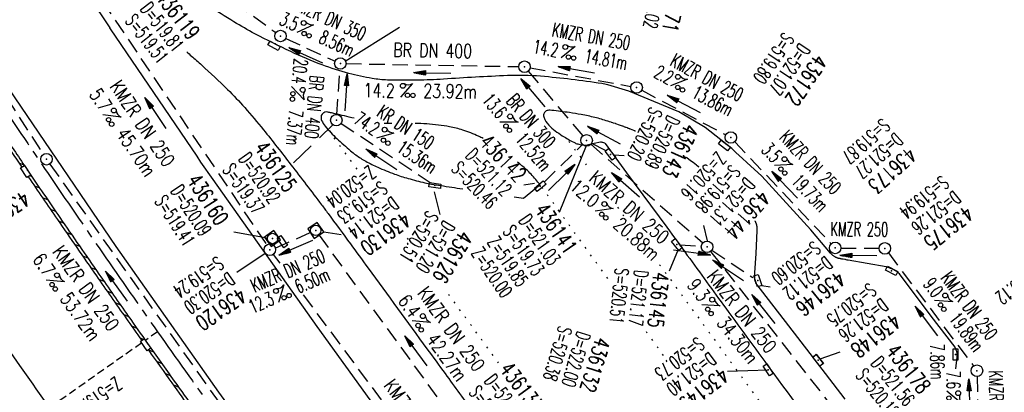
# Model space of a CAD drawing. Extents: x 454519 to 459636, y 422856 to 428936.
# Tile 16 of 82: x 458339 to 458467, y 424049 to 424097. Entities that reach past the tile are written whole.
import ezdxf
from ezdxf.enums import TextEntityAlignment as Align

# ---------------------------------------------------------------- set-up
doc = ezdxf.new("R2010")
doc.units = 0
doc.header["$LTSCALE"] = 2
doc.header["$MEASUREMENT"] = 0
for name, pattern in [('ACHSE', [5.5, 4, -0.5, 0.5, -0.5]), ('AUSGEZOGEN', [0]), ('GESTRICH-X2', [1.5, 1, -0.5]), ('GESTRICHELT', [0.75, 0.5, -0.25]), ('PUNKTX2_STR', [0.6, 0.1, -0.5])]:
    doc.linetypes.add(name, pattern=pattern)
doc.layers.get('0').update_dxf_attribs({"linetype": 'CONTINUOUS'})
for name, color, linetype in [('ACHSETOP', 1, 'ACHSE'), ('FBR', 8, 'CONTINUOUS'), ('FBR_neu', 1, 'AUSGEZOGEN'), ('HEKTOM', 1, 'GESTRICHELT'), ('KANAL', 7, 'GESTRICH-X2'), ('NUTZUNG', 8, 'PUNKTX2_STR'), ('PFEIL', 7, 'CONTINUOUS'), ('RINNE', 8, 'CONTINUOUS'), ('SCHACHTNR', 6, 'CONTINUOUS'), ('SCHSYMBOL', 7, 'CONTINUOUS'), ('TEXTO', 4, 'CONTINUOUS'), ('TEXTU', 4, 'CONTINUOUS')]:
    doc.layers.add(name, color=color, linetype=linetype)
doc.styles.add('ROMANS', font='romans.shx', dxfattribs={"width": 0.8})

# ---------------------------------------------------------------- blocks, each defined once
blk = doc.blocks.new('30S')
at = {"color": 0}
for p, q in [((-0.75, -0.58), (-0.75, 0)), ((-0.75, 0), (0.75, 0)), ((0.75, 0), (0.75, -0.58)), ((0.75, -0.58), (-0.75, -0.58))]:
    blk.add_line(p, q, dxfattribs=at)
blk.add_point((0, 0), dxfattribs=at)
blk = doc.blocks.new('PROM')
blk.add_line((1.57, 1.82), (0.02, 0.02))
for centre, radius in [((0.32, 1.51), 0.317), ((0.94, 0.29), 0.283), ((1.64, 0.29), 0.283)]:
    blk.add_circle(centre, radius)
blk.add_arc((0.99, 2.68), 1.03, 239.1414, 303.3549)
blk = doc.blocks.new('PFEIL2')
at = {"color": 0}
for p, q in [((0.88, 0), (-2.4, -0.01)), ((0.88, -0.27), (0.88, 0.28)), ((0.88, 0.28), (2.43, 0.01)), ((0.91, 0.27), (0.88, 0.26)), ((0.97, 0.26), (0.88, 0.25)), ((1.02, 0.25), (0.88, 0.23)), ((1.07, 0.24), (0.88, 0.21)), ((1.13, 0.23), (0.88, 0.19)), ((1.18, 0.22), (0.88, 0.17)), ((1.24, 0.21), (0.88, 0.15)), ((1.29, 0.21), (0.88, 0.14)), ((1.34, 0.2), (0.88, 0.12)), ((1.4, 0.19), (0.88, 0.1)), ((1.45, 0.18), (0.88, 0.08)), ((1.51, 0.17), (0.88, 0.06)), ((1.56, 0.16), (0.88, 0.04)), ((1.61, 0.15), (0.88, 0.02)), ((1.67, 0.14), (0.88, 0.01)), ((1.72, 0.13), (0.88, -0.01)), ((1.78, 0.12), (0.88, -0.03)), ((1.83, 0.11), (0.88, -0.05)), ((1.88, 0.1), (0.88, -0.07)), ((1.94, 0.09), (0.88, -0.09)), ((2.05, 0.08), (0.88, -0.12)), ((1.99, 0.08), (0.88, -0.11)), ((2.1, 0.07), (0.88, -0.14)), ((2.15, 0.06), (0.88, -0.16)), ((2.21, 0.05), (0.88, -0.18)), ((2.26, 0.04), (0.88, -0.2)), ((2.32, 0.03), (0.88, -0.22)), ((2.37, 0.02), (0.88, -0.23)), ((2.42, 0.01), (0.88, -0.25)), ((2.43, 0.01), (0.88, -0.27))]:
    blk.add_line(p, q, dxfattribs=at)
blk = doc.blocks.new('GST')
at = {"color": 0}
blk.add_circle((0, 0), 0.75, dxfattribs=at)
blk.add_point((0, 0), dxfattribs=at)
blk = doc.blocks.new('10')
blk.add_blockref('GST', (0, 0))
blk = doc.blocks.new('30')
at = {"color": 0}
for p, q in [((-0.75, -0.29), (-0.75, 0.29)), ((-0.75, 0.29), (0.75, 0.29)), ((0.75, 0.29), (0.75, -0.29)), ((0.75, -0.29), (-0.75, -0.29))]:
    blk.add_line(p, q, dxfattribs=at)
blk.add_point((0, 0), dxfattribs=at)
blk = doc.blocks.new('20')
blk.add_lwpolyline([(-0.75, -0.75), (0.75, -0.75), (0.75, 0.75), (-0.75, 0.75)], close=True)
blk.add_circle((0, 0), 0.676)
blk.add_point((0, 0))

msp = doc.modelspace()

# ---------------------------------------------------------------- linework, layer by layer
at = {"layer": 'ACHSETOP'}
for points in [[(458142.07, 424478.93, -0.000001), (458146.87, 424467.39, 0.000017)], [(458190.07, 424363.51, 0.000003), (458193.38, 424355.55, 0.000002), (458197.9, 424344.68, 0.000394)], [(458529.04, 423842.41, 0.000015), (458537.05, 423832.81, -0.000008), (458545.06, 423823.21, -0.000003), (458553.06, 423813.61, -0.000003), (458561.07, 423804.01, -0.000006), (458569.08, 423794.41, 0.000006), (458577.08, 423784.81, 0.000004), (458581.72, 423779.26, 0.000001), (458590.82, 423768.34)], [(458328.66, 424098, 0.00209), (458335.55, 424087.59, 0.002084), (458342.55, 424077.21, 0.002076), (458349.63, 424066.9, 0.002079), (458356.78, 424056.66, 0.002089), (458364.03, 424046.46, 0.002092), (458371.35, 424036.34, 0.002089), (458378.76, 424026.29, 0.002086), (458386.27, 424016.28, 0.002076), (458393.97, 424006.17, 0.002148), (458401.51, 423996.46, 0.002013), (458410.57, 423984.98, 0.00284), (458417.08, 423976.9, 0.00106), (458425.68, 423966.39, 0.001798), (458430.79, 423960.23), (458431.88, 423958.92, -0.000009), (458432.97, 423957.61), (458448.98, 423938.41), (458465, 423919.21, 0.000003), (458473, 423909.61, -0.000003), (458481.01, 423900.01), (458497.02, 423880.81), (458513.03, 423861.61)]]:
    msp.add_lwpolyline(points, format="xyb", dxfattribs=at)
at = {"layer": 'FBR'}
msp.add_line((458345.47, 424103.81), (458350.6, 424096.11), dxfattribs=at)
at = {"layer": 'FBR', "flags": 128}
msp.add_lwpolyline([(458124.18, 424515.99, -0.001577), (458129.72, 424503.52, -0.003444), (458132.2, 424497.78, -0.000868), (458136.37, 424487.88, -0.000698), (458141.52, 424475.57, -0.000083), (458141.72, 424475.08, -0.000002), (458149.18, 424457.16, -0.000619), (458151.25, 424452.15, -0.000287), (458155.71, 424441.34)], format="xyb", dxfattribs=at)
at = {"layer": 'FBR'}
for points in [[(458459.93, 423928.3), (458446.14, 423944.88), (458431.59, 423962.34), (458415.76, 423981.66), (458400.84, 424000.58), (458389.61, 424015.12), (458376.1, 424033.23), (458364.72, 424048.83), (458351.41, 424067.75), (458338.27, 424087.04), (458331.53, 424097.2), (458317.13, 424119.48), (458306.28, 424136.98), (458294.33, 424156.78), (458282.5, 424177.09), (458271.07, 424197.52), (458260.68, 424216.67), (458249.9, 424237.26)], [(458460.47, 424051.83), (458460.66, 424053.37), (458460.66, 424053.39), (458460.66, 424053.41), (458460.66, 424053.43), (458460.66, 424053.48), (458460.66, 424053.53), (458460.66, 424053.63), (458460.66, 424053.7), (458460.65, 424053.78), (458460.64, 424053.84), (458460.63, 424053.9), (458460.62, 424053.93), (458460.62, 424053.96), (458460.61, 424053.99), (458460.59, 424054.09), (458460.56, 424054.18), (458460.53, 424054.26), (458460.5, 424054.34), (458460.47, 424054.41), (458460.45, 424054.47), (458460.43, 424054.52), (458460.4, 424054.58), (458460.38, 424054.62), (458460.36, 424054.65), (458457.26, 424058.68), (458453.13, 424064.18), (458453.04, 424064.26), (458453.01, 424064.29), (458452.97, 424064.33), (458452.92, 424064.37), (458452.88, 424064.4), (458452.83, 424064.43), (458452.79, 424064.47), (458452.74, 424064.51), (458452.7, 424064.53), (458452.64, 424064.57), (458452.61, 424064.59), (458452.54, 424064.63), (458452.5, 424064.66), (458452.46, 424064.68), (458452.42, 424064.7), (458452.39, 424064.72), (458452.36, 424064.74), (458452.28, 424064.77), (458452.22, 424064.8), (458452.15, 424064.83), (458452.09, 424064.85), (458452.04, 424064.87), (458451.98, 424064.89), (458451.89, 424064.92), (458451.86, 424064.93), (458451.84, 424064.94), (458451.82, 424064.94), (458451.81, 424064.95), (458451.67, 424065), (458451.43, 424065.08), (458446.49, 424065.95), (458446.34, 424065.97), (458446.23, 424065.99), (458446.12, 424066.02), (458446.05, 424066.03), (458445.85, 424066.07), (458445.76, 424066.08), (458445.67, 424066.1), (458445.57, 424066.12), (458445.5, 424066.13), (458445.44, 424066.15), (458445.38, 424066.16), (458445.32, 424066.17), (458445.3, 424066.17), (458445.26, 424066.18), (458445.23, 424066.19), (458445.19, 424066.2), (458445.15, 424066.21), (458445.11, 424066.23), (458445.09, 424066.23), (458445.06, 424066.24), (458445.03, 424066.26), (458445, 424066.27), (458444.98, 424066.28), (458444.94, 424066.29), (458444.92, 424066.3), (458444.89, 424066.32), (458444.85, 424066.33), (458444.83, 424066.35), (458444.78, 424066.37), (458444.77, 424066.38), (458444.74, 424066.39), (458444.72, 424066.41), (458444.69, 424066.43), (458444.63, 424066.46), (458444.56, 424066.52), (458444.5, 424066.57), (458444.48, 424066.58), (458444.45, 424066.61), (458444.41, 424066.64), (458444.36, 424066.69), (458444.34, 424066.71), (458444.31, 424066.74), (458444.3, 424066.75), (458444.2, 424066.87), (458441.63, 424069.89), (458435.26, 424076.87), (458433.33, 424078.65), (458432.77, 424079.16), (458431.91, 424079.95), (458431.38, 424080.44), (458427.89, 424083.18), (458424.5, 424085.2), (458417.98, 424087.91), (458417.98, 424087.91), (458415.26, 424088.73), (458415.25, 424088.73)], [(458418.84, 424082.71), (458418.83, 424082.71), (458418.76, 424082.74), (458418.73, 424082.75), (458418.63, 424082.79), (458418.44, 424082.87), (458418.22, 424082.95), (458418.18, 424082.97), (458418.11, 424083), (458418.08, 424083.01), (458417.98, 424083.05), (458417.92, 424083.07), (458417.8, 424083.12), (458417.64, 424083.17), (458417.6, 424083.19), (458417.51, 424083.23), (458417.47, 424083.24), (458417.37, 424083.27), (458417.34, 424083.29), (458417.2, 424083.34), (458417.15, 424083.35), (458416.89, 424083.45), (458416.63, 424083.54), (458416.44, 424083.61), (458416.29, 424083.66), (458416.24, 424083.68), (458416.02, 424083.75), (458415.93, 424083.78), (458415.72, 424083.85), (458415.68, 424083.86), (458415.46, 424083.93), (458415.39, 424083.95), (458415.25, 424083.99)], [(458427.12, 424078.04), (458427.05, 424078.09), (458426.88, 424078.22), (458426.77, 424078.3), (458426.56, 424078.46), (458426.34, 424078.63), (458426.02, 424078.86), (458425.51, 424079.22), (458425.34, 424079.34)], [(458446.11, 424047.9), (458441.56, 424053.83), (458438.79, 424057.42), (458434.65, 424062.73), (458434.65, 424062.73), (458434.65, 424062.74), (458434.62, 424062.78), (458434.61, 424062.81), (458434.58, 424062.85), (458434.55, 424062.9), (458434.54, 424062.93), (458434.53, 424062.94), (458434.52, 424062.96), (458434.51, 424062.98), (458434.51, 424063), (458434.49, 424063.02), (458434.49, 424063.04), (458434.47, 424063.09), (458434.44, 424063.16), (458434.42, 424063.21), (458434.42, 424063.24), (458434.42, 424063.24), (458434.41, 424063.26), (458434.4, 424063.28), (458434.4, 424063.3), (458434.39, 424063.33), (458434.39, 424063.35), (458434.38, 424063.37), (458434.37, 424063.4), (458434.37, 424063.43), (458434.36, 424063.46), (458434.36, 424063.5), (458434.35, 424063.52), (458434.35, 424063.55), (458434.35, 424063.58), (458434.34, 424063.61), (458434.34, 424063.65), (458434.34, 424063.67), (458434.34, 424063.68), (458434.34, 424063.69), (458434.34, 424063.72), (458434.34, 424063.74), (458434.34, 424063.81), (458434.34, 424063.81), (458434.34, 424063.83), (458434.35, 424063.95), (458434.37, 424064.32), (458434.52, 424066.83), (458434.67, 424069.81), (458434.67, 424069.85), (458434.67, 424069.87), (458434.67, 424069.9), (458434.67, 424069.92), (458434.67, 424069.96), (458434.67, 424070.01), (458434.67, 424070.03), (458434.67, 424070.1), (458434.67, 424070.15), (458434.66, 424070.2), (458434.66, 424070.26), (458434.65, 424070.31), (458434.64, 424070.35), (458434.63, 424070.42), (458434.61, 424070.52), (458434.6, 424070.56), (458434.59, 424070.6), (458434.58, 424070.62), (458434.57, 424070.66), (458434.56, 424070.68), (458434.55, 424070.71), (458434.54, 424070.73), (458434.54, 424070.75), (458434.53, 424070.76), (458434.53, 424070.78), (458434.52, 424070.79), (458434.52, 424070.8), (458434.51, 424070.82), (458434.5, 424070.84), (458434.5, 424070.85), (458434.49, 424070.87), (458434.48, 424070.9), (458434.47, 424070.92), (458434.45, 424070.95), (458434.44, 424070.97), (458434.42, 424071.01), (458434.41, 424071.03), (458434.4, 424071.06), (458434.4, 424071.06)]]:
    msp.add_lwpolyline(points, dxfattribs=at)
at = {"layer": 'FBR', "flags": 128}
for points in [[(458350.66, 424096.01), (458350.6, 424096.11)], [(458364.01, 424076.41), (458362.42, 424078.7), (458361.93, 424079.45), (458350.66, 424096.01)], [(458501.78, 423902.09), (458486.35, 423920.54), (458473.06, 423936.45), (458458, 423954.47), (458443.16, 423972.29), (458427.47, 423991.48), (458413.23, 424009.49), (458401.54, 424024.69), (458388.66, 424041.89), (458377.5, 424057.33), (458364.01, 424076.41)]]:
    msp.add_lwpolyline(points, dxfattribs=at)
at = {"layer": 'FBR'}
msp.add_lwpolyline([(458332.59, 424061.3, 0.001568), (458338.86, 424052.27, 0.001541), (458345.67, 424042.59, 0.00169), (458351.94, 424033.8, 0.002141), (458358.68, 424024.5, 0.002331), (458364.95, 424016.02, 0.001715), (458370.98, 424007.99, 0.001593), (458377.53, 423999.39, 0.001384), (458387.29, 423986.73, 0.003127), (458391.66, 423981.16, 0.000049), (458395.69, 423976.1, 0.000087), (458397.96, 423973.25, 0.000019), (458398.71, 423972.31, 0.000012), (458399.9, 423970.81, 0.002257), (458405.62, 423963.7, 0.001846), (458412.68, 423955.07, 0.001205), (458418.21, 423948.38, 0.000847), (458426.12, 423938.91, 0.001414), (458436.07, 423927.1, -0.00203), (458443, 423918.86, -0.001023), (458451.02, 423909.2, 0.001162), (458458.1, 423900.68, 0.000033), (458464.23, 423893.33, -0.000061), (458469.89, 423886.54, -0.000022)], format="xyb", dxfattribs=at)
for centre, radius, start, end in [((458414.05, 424084.69), 4.21, 73.501, 84.0664), ((458408.98, 424065.46), 19.57, 71.3086, 76.3962)]:
    msp.add_arc(centre, radius, start, end, dxfattribs=at)
at = {"layer": 'FBR_neu', "color": 8}
for points in [[(458413.59, 424084.48, 0.010926), (458411.81, 424084.86, 0.012794), (458410.28, 424085.11, 0.006983), (458407.97, 424085.4, 0.041886), (458407.58, 424085.41, 0.144013), (458407.18, 424085.27, 0.15342), (458406.95, 424084.95, 0.129995), (458406.93, 424084.69, 0.069433), (458407.09, 424084.22, 0.093376), (458407.79, 424083.3, 0.048243), (458409.58, 424081.97, 0.019228), (458411.01, 424081.17, 0.063746), (458411.48, 424081.01, 0.034457), (458412.21, 424080.9, 0.071872), (458412.57, 424080.93), (458413.51, 424081.13), (458414.31, 424081.3, -0.091286), (458414.38, 424081.3, -0.02801), (458414.59, 424081.26, -0.047048), (458414.84, 424081.17, -0.121833), (458414.92, 424081.1), (458417.71, 424077.31), (458422.92, 424070.23, -0.001532), (458425.59, 424066.58, 0.000814), (458430.6, 424059.7, 0.00003), (458436.83, 424051.19, 0.000021), (458445.94, 424038.74, 0.000066)], [(458414.49, 424088.88, 0.017176), (458406.54, 424089.83, 0.031991), (458402.25, 424089.92, 0.005623), (458393.93, 424089.46, -0.013589), (458390.49, 424089.33, -0.003862), (458387.98, 424089.32, -0.007326), (458386.65, 424089.34, -0.034157), (458384.67, 424089.55, -0.021817), (458381.62, 424090.21, -0.025537), (458378.17, 424091.31, -0.020801), (458374.08, 424093.04, -0.009891), (458369.43, 424095.35, -0.016409), (458366.7, 424096.9, -0.005309), (458363.37, 424098.97, -0.008747)], [(458360.56, 424093.01, -0.000058), (458361.82, 424091.9, -0.003319), (458362.51, 424091.29, -0.012244), (458365.86, 424088.13, -0.017301), (458368.1, 424085.76, -0.010022), (458370.53, 424082.88, -0.006526), (458374.11, 424078.34, -0.000905), (458378.08, 424073.15, -0.004166), (458378.93, 424072.01, -0.000376), (458381.82, 424068.08, -0.00047), (458384.12, 424064.93, -0.000136), (458391.77, 424054.45, -0.000442), (458394.12, 424051.22, -0.000239), (458397.9, 424046.02, -0.00014), (458404.34, 424037.14, -0.000431)], [(458382.3, 424084.38, 0.004093), (458379.83, 424084.97, 0.001905), (458379.24, 424085.1, 0.002879), (458378.84, 424085.19, 0.15376), (458378.49, 424085.15, 0.123769), (458378.14, 424084.89, 0.154596), (458378.01, 424084.56, 0.11565), (458378.09, 424084.1, 0.075842), (458378.54, 424083.36, 0.029527), (458380.07, 424081.75, 0.009204), (458381.85, 424080.15, 0.025494), (458382.53, 424079.61, 0.025819), (458383.83, 424078.8, 0.022554), (458385.39, 424078.02, 0.016439), (458387.55, 424077.14, 0.020665), (458389.32, 424076.57, 0.008509), (458391.49, 424076, 0.021132), (458392.38, 424075.83, 0.000183), (458393.58, 424075.65, -0.000025), (458396.41, 424075.21, -0.000094)], [(458387.19, 424083.68, -0.012764), (458386.23, 424083.72, -0.00655)], [(458399.08, 424081.76, 0.008005), (458398.48, 424082.04, 0.02759), (458396.42, 424082.85, 0.034634), (458394.71, 424083.28, 0.013258), (458393.26, 424083.5, 0.01274), (458391.74, 424083.65, 0.014044), (458390.24, 424083.71, -0.030714)], [(458406.46, 424075.76, 0.013934), (458405.31, 424077.1, 0.026732), (458404.65, 424077.74, 0.003492), (458403.55, 424078.7, 0.016443)], [(458403.09, 424074.19, -0.000016), (458404.29, 424074.01)]]:
    msp.add_lwpolyline(points, format="xyb", dxfattribs=at)
msp.add_lwpolyline([(458404.29, 424074.01), (458406.46, 424075.76)], dxfattribs=at)
at = {"layer": 'HEKTOM'}
for p, q in [((458356.78, 424056.66), (458355.2, 424055.54)), ((458354.72, 424055.21), (458318.76, 424029.87))]:
    msp.add_line(p, q, dxfattribs=at)
at = {"layer": 'KANAL'}
for p, q in [((458325.81, 424104.69), (458341.94, 424079.69)), ((458346.24, 424104.59), (458370.95, 424067.93)), ((458359.56, 424104.77), (458372.13, 424095.51)), ((458373.42, 424094.75), (458379.83, 424091.8)), ((458381.28, 424091.47), (458403.69, 424091.09)), ((458380.06, 424084.88), (458380.47, 424090.75)), ((458404.91, 424090.5), (458412.03, 424082.09)), ((458405.17, 424090.94), (458418.27, 424088.51)), ((458419.66, 424088.02), (458430.58, 424082.23)), ((458380.62, 424083.72), (458392.19, 424076.06)), ((458407, 424076.09), (458411.97, 424080.97)), ((458413.06, 424081), (458427.59, 424068.19)), ((458413.16, 424081.16), (458415.01, 424080.18)), ((458431.75, 424081.33), (458444.28, 424068.08)), ((458342.78, 424078.44), (458373, 424035.88)), ((458372.06, 424067.53), (458376.62, 424069.53)), ((458377.75, 424069.22), (458401.78, 424036.28)), ((458428.62, 424067.09), (458448.81, 424041.25)), ((458428.78, 424067.25), (458434.09, 424063.69)), ((458445.54, 424067.53), (458450.49, 424067.5)), ((458451.7, 424066.89), (458462.77, 424052.21)), ((458371.81, 424066.71), (458372.65, 424065.58)), ((458375.7, 424061.46), (458402.84, 424024.87)), ((458463.23, 424050.85), (458463.37, 424044.49))]:
    msp.add_line(p, q, dxfattribs=at)
at = {"layer": 'KANAL', "flags": 128}
msp.add_lwpolyline([(458424.64, 424067.95), (458427.4, 424067.74)], dxfattribs=at)
at = {"layer": 'NUTZUNG', "flags": 128}
for points in [[(458382.69, 424077.79), (458379.63, 424081.95)], [(458410.21, 424081.38), (458412.52, 424078.25)], [(458415.26, 424063.57), (458414.06, 424065.22), (458406.46, 424075.76)], [(458416.52, 424072.82), (458417.39, 424071.64)], [(458389.38, 424068.64), (458388.76, 424069.5)], [(458421.99, 424065.36), (458436.4, 424045.66)], [(458401.08, 424052.61), (458397.64, 424057.32), (458394.51, 424061.62)], [(458422.5, 424053.58), (458420.25, 424056.68)]]:
    msp.add_lwpolyline(points, dxfattribs=at)
at = {"layer": 'RINNE'}
for p, q in [((458338.75, 424078.61), (458339.42, 424078.33)), ((458340.19, 424076.93), (458340.44, 424076.83)), ((458340.79, 424075.6), (458341.46, 424075.33)), ((458341.81, 424074.1), (458342.49, 424073.82)), ((458342.84, 424072.59), (458343.52, 424072.31)), ((458343.88, 424071.08), (458344.56, 424070.8)), ((458344.92, 424069.57), (458345.6, 424069.28)), ((458345.97, 424068.05), (458346.65, 424067.77)), ((458347.02, 424066.53), (458347.7, 424066.25)), ((458348.07, 424065.02), (458348.76, 424064.73)), ((458349.13, 424063.5), (458349.82, 424063.21)), ((458350.19, 424061.98), (458350.88, 424061.69)), ((458351.26, 424060.45), (458351.94, 424060.17)), ((458352.32, 424058.93), (458353.01, 424058.65)), ((458353.39, 424057.41), (458354.08, 424057.12)), ((458354.47, 424055.88), (458354.94, 424055.68)), ((458355.62, 424054.32), (458356.24, 424054.06)), ((458356.64, 424052.82), (458357.33, 424052.53)), ((458357.73, 424051.28), (458358.43, 424051)), ((458358.83, 424049.75), (458359.52, 424049.46))]:
    msp.add_line(p, q, dxfattribs=at)
for points in [[(458322.78, 424102.68, 0.001887), (458324.93, 424099.4, 0.000966), (458330.92, 424090.34, 0.000776), (458336.4, 424082.11, 0.001174), (458339.14, 424078.03, 0.001908)], [(458323.12, 424102.9, 0.001887), (458325.26, 424099.62, 0.000966), (458331.25, 424090.56, 0.000776), (458336.73, 424082.34, 0.001353), (458339.89, 424077.63, 0.001908), (458344.09, 424071.48, 0.001597), (458349.16, 424064.15, 0.000738), (458352.98, 424058.68, 0.001137), (458355.48, 424055.14, 0.001104), (458358.95, 424050.26, 0.00074), (458364.17, 424042.99, 0.000931), (458366.68, 424039.5, 0.000534), (458371.09, 424033.44, 0.003043), (458377.17, 424025.19, 0.00184), (458387.37, 424011.65, 0.002289), (458395.45, 424001.1, 0.002414), (458403.21, 423991.16, 0.00226), (458412.98, 423978.88, 0.003794), (458418.89, 423971.63, 0.000203), (458427.02, 423961.84, 0.00021), (458434.89, 423952.37, 0.00004), (458445.78, 423939.27, 0.00008), (458450.29, 423933.84, 0.000688)], [(458339.98, 424076.79, 0.001716), (458343.76, 424071.25, 0.001597), (458348.83, 424063.92, 0.000738), (458352.66, 424058.45, 0.00094), (458354.72, 424055.52, 0.001104)], [(458355.59, 424054.3, 0.000966), (458358.63, 424050.03, 0.00074), (458363.84, 424042.75, 0.000931), (458366.36, 424039.27, 0.00048), (458370.32, 424033.81, 0.003043)]]:
    msp.add_lwpolyline(points, format="xyb", dxfattribs=at)
at = {"layer": 'SCHACHTNR'}
for p, q in [((458388.2, 424096.15), (458381.16, 424091.75)), ((458379.53, 424083.51), (458377.8, 424081.84)), ((458376.74, 424080.82), (458374.42, 424078.59)), ((458412.44, 424080.78), (458408.96, 424072.14)), ((458415.99, 424079.61), (458417.38, 424079.56)), ((458405.73, 424075.9), (458404.35, 424075.71)), ((458392.69, 424074.82), (458393.45, 424071.9)), ((458371, 424068.82), (458366.67, 424069.61)), ((458378.36, 424069.64), (458380.62, 424069.29)), ((458428.19, 424068.47), (458427.73, 424070.44)), ((458370.75, 424066.84), (458367.08, 424064.36)), ((458424.38, 424067.35), (458423.24, 424064.54)), ((458435.26, 424062.68), (458436.34, 424062.47)), ((458445.4, 424054.02), (458442.82, 424053.12)), ((458430.83, 424051.52), (458436.09, 424051.71))]:
    msp.add_line(p, q, dxfattribs=at)
at = {"layer": 'SCHSYMBOL'}
msp.add_lwpolyline([(458373.2, 424067.57), (458372.33, 424068.8), (458372.81, 424069.14), (458373.67, 424067.91)], close=True, dxfattribs=at)

# ---------------------------------------------------------------- block references
at = {"layer": 'PFEIL'}
for p, rotation in [((458376.03, 424092.56), 155.2978), ((458411.19, 424090.69), 169.7543), ((458381.26, 424087.74), 85.98640000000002), ((458392.46, 424090.28), 179.0083), ((458405.54, 424087.7), 130.1579), ((458425.12, 424086.25), 152.0352), ((458356.51, 424085.05), 123.9919), ((458414.76, 424082.2), 151.9478), ((458385.86, 424079.06), 146.519), ((458409.27, 424076.69), 44.6123), ((458417.58, 424075.74), 138.5246), ((458438.23, 424075.75), 133.3733), ((458374.74, 424067.6), 203.5657), ((458426.18, 424066.93), 352.54), ((458447.82, 424066.59), 179.5201), ((458430.89, 424064.65), 146.2678), ((458351.44, 424062.57), 125.363), ((458435.46, 424059.6), 127.9951), ((458456.64, 424058.05), 127.0082), ((458390.33, 424054.16), 126.1103), ((458462.22, 424048.1), 91.16599999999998)]:
    msp.add_blockref('PFEIL2', p, dxfattribs=dict(at, rotation=rotation))
at = {"layer": 'SCHSYMBOL'}
for name, p, rotation in [('GST', (458372.74, 424095.06), 90), ('10', (458380.52, 424091.49), 90), ('10', (458404.44, 424091.07), 90), ('10', (458419, 424088.38), 90), ('10', (458380, 424084.13), 90), ('10', (458412.51, 424081.51), 90), ('GST', (458431.24, 424081.88), 90), ('30S', (458430.59, 424081.07), 322.3993133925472), ('GST', (458342.35, 424079.06), 304.162400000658), ('30', (458415.6, 424079.69), 128.3915803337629), ('30S', (458339.89, 424077.63), 303.4075169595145), ('30', (458392.81, 424075.66), 351.5814155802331), ('30', (458406.48, 424075.56), 39.81595721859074), ('20', (458377.32, 424069.82), 34.5699576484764), ('20', (458371.72, 424068.77), 126.0728551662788), ('GST', (458371.36, 424067.31), 122.1406760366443), ('30', (458424.24, 424067.98), 128.5140215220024), ('10', (458428.15, 424067.68), 90), ('10', (458444.79, 424067.54), 90), ('10', (458451.24, 424067.48), 90), ('30', (458452.12, 424064.57), 334.1004809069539), ('30', (458434.74, 424063.3), 108.2969265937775), ('30S', (458355.48, 424055.14), 305.3004116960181), ('30', (458460.42, 424053.71), 90), ('30', (458442.57, 424052.96), 127.9812304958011), ('30', (458442.57, 424052.95), 127.4461261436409), ('30', (458436.09, 424051.71), 123.7941725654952), ('10', (458463.21, 424051.6), 90)]:
    msp.add_blockref(name, p, dxfattribs=dict(at, rotation=rotation))
at = {"layer": 'SCHSYMBOL', "xscale": 0.999999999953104, "yscale": 0.999999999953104, "zscale": 0.999999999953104, "rotation": 332.0747539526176}
msp.add_blockref('30S', (458372.05, 424094.06), dxfattribs=at)
at = {"layer": 'TEXTU'}
for p, rotation in [((458374.84, 424095.51), 335.2978000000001), ((458409.16, 424092.2), 349.7543), ((458423.38, 424088.57), 332.0352), ((458374.16, 424088.52), 264.7454236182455), ((458388.3, 424087.09), 359.0083), ((458349.66, 424084.81), 303.9919), ((458401.21, 424083.89), 310.1579), ((458385.17, 424081.81), 326.519), ((458436.9, 424078.26), 313.3733), ((458413.58, 424072.32), 318.5246), ((458342.3, 424063.38), 305.363), ((458372.47, 424060.44), 23.5657), ((458457.69, 424060.72), 307.0082), ((458427.44, 424060.14), 307.9951), ((458389.83, 424058.06), 306.1103), ((458459.26, 424048.98), 271.166)]:
    msp.add_blockref('PROM', p, dxfattribs=dict(at, rotation=rotation))

# ---------------------------------------------------------------- texts
at = {"layer": 'SCHACHTNR', "style": 'ROMANS'}
for s, height, rotation, width, p in [('D=521.02', 1.8, 259.0384, 0.6, (458421.23, 424103.37)), ('436171', 2, 259.0384, 0.7, (458423.69, 424102.89)), ('436119', 2, 307.9617, 0.7, (458356.41, 424100.07)), ('D=519.81', 1.8, 307.9617, 0.6, (458354.44, 424098.54)), ('S=519.51', 1.8, 307.9617, 0.6, (458352.47, 424097)), ('S=519.80', 1.8, 235.9148, 0.6, (458438.1, 424095.65)), ('D=521.07', 1.8, 235.9148, 0.6, (458440.17, 424094.25)), ('436172', 2, 235.9148, 0.7, (458442.24, 424092.85)), ('S=520.20', 1.8, 244.8497, 0.6, (458420.8, 424085.97)), ('D=520.89', 1.8, 244.8497, 0.6, (458423.06, 424084.91)), ('436143', 2, 244.8497, 0.7, (458425.32, 424083.84)), ('S=519.87', 1.8, 221.9578, 0.6, (458450.9, 424084.48)), ('D=521.27', 1.8, 221.9578, 0.6, (458452.57, 424082.62)), ('436125', 2, 304.7269, 0.7, (458369.26, 424080.52)), ('436142', 2, 313.2987, 0.7, (458398.45, 424081.14)), ('D=520.92', 1.8, 304.7269, 0.6, (458367.21, 424079.1)), ('D=521.12', 1.8, 313.2987, 0.6, (458396.64, 424079.42)), ('Z=520.16', 1.8, 228.3137, 0.6, (458429.42, 424080.16)), ('436173', 2, 221.9578, 0.7, (458454.24, 424080.76)), ('S=519.37', 1.8, 304.7269, 0.6, (458365.15, 424077.68)), ('Z=520.04', 1.8, 216.4335, 0.6, (458384.26, 424078.34)), ('S=520.46', 1.8, 313.2987, 0.6, (458394.82, 424077.71)), ('S=519.98', 1.8, 228.3137, 0.6, (458431.29, 424078.49)), ('D=520.09', 1.8, 302.9734, 0.6, (458358.42, 424074.96)), ('436160', 2, 302.9734, 0.7, (458360.52, 424076.32)), ('S=519.33', 1.8, 216.4335, 0.6, (458385.75, 424076.33)), ('D=521.31', 1.8, 228.3137, 0.6, (458433.16, 424076.83)), ('S=519.94', 1.8, 218.4505, 0.6, (458458.64, 424077.05)), ('436212', 2, 214.1624, 0.7, (458339.3, 424075.03)), ('436144', 2, 228.3137, 0.7, (458435.02, 424075.17)), ('D=521.26', 1.8, 218.4505, 0.6, (458460.2, 424075.09)), ('S=519.41', 1.8, 302.9734, 0.6, (458356.33, 424073.6)), ('D=521.14', 1.8, 216.4335, 0.6, (458387.23, 424074.32)), ('436130', 2, 216.4335, 0.7, (458388.72, 424072.31)), ('S=520.51', 1.8, 239.198, 0.6, (458391.81, 424072.52)), ('D=521.03', 1.8, 304.3346, 0.6, (458403.62, 424071.09)), ('436141', 2, 304.3346, 0.7, (458405.69, 424072.5)), ('436175', 2, 218.4505, 0.7, (458461.75, 424073.14)), ('D=521.20', 1.8, 239.198, 0.6, (458393.96, 424071.24)), ('436126', 2, 239.198, 0.7, (458396.1, 424069.96)), ('S=519.73', 1.8, 304.3346, 0.6, (458401.56, 424069.68)), ('Z=519.85', 1.8, 304.3346, 0.6, (458399.5, 424068.27)), ('S=520.60', 1.8, 218.7017, 0.6, (458441.97, 424068.53)), ('Z=520.00', 1.8, 304.3346, 0.6, (458397.43, 424066.86)), ('S=519.24', 1.8, 215.1725, 0.6, (458364.53, 424066.55)), ('D=521.12', 1.8, 218.7017, 0.6, (458443.53, 424066.58)), ('S=520.12', 1.8, 217.1831, 0.6, (458471.2, 424065.86)), ('D=520.30', 1.8, 215.1725, 0.6, (458365.97, 424064.51)), ('S=520.51', 1.8, 263.8588, 0.6, (458416.24, 424064.99)), ('D=521.17', 1.8, 263.8588, 0.6, (458418.73, 424064.73)), ('436145', 2, 263.8588, 0.7, (458421.21, 424064.46)), ('436146', 2, 218.7017, 0.7, (458445.09, 424064.63)), ('S=520.75', 1.8, 218.0633, 0.6, (458449.22, 424063.09)), ('436120', 2, 215.1725, 0.7, (458367.41, 424062.47)), ('D=521.26', 1.8, 218.0633, 0.6, (458450.77, 424061.12)), ('436148', 2, 218.0633, 0.7, (458452.31, 424059.15)), ('S=520.38', 1.8, 253.2117, 0.6, (458408.92, 424057.53)), ('D=522.00', 1.8, 253.2117, 0.6, (458411.32, 424056.81)), ('436132', 2, 253.2117, 0.7, (458413.71, 424056.08)), ('S=520.73', 1.8, 217.9363, 0.6, (458426.89, 424056.09)), ('D=521.40', 1.8, 217.9363, 0.6, (458428.43, 424054.11)), ('436178', 2, 308.4564, 0.7, (458451.29, 424054.08)), ('D=521.56', 1.8, 308.4564, 0.6, (458449.33, 424052.53)), ('436133', 2, 306.9693, 0.7, (458401.12, 424051.77)), ('436149', 2, 217.9363, 0.7, (458429.96, 424052.14)), ('S=520.18', 1.8, 308.4564, 0.6, (458447.37, 424050.97)), ('Z=519.71', 1.8, 214.8222, 0.6, (458351.32, 424050.88)), ('D=521.94', 1.8, 306.9693, 0.6, (458399.12, 424050.27)), ('S=521.28', 1.8, 306.9693, 0.6, (458397.13, 424048.77))]:
    msp.add_text(s, height=height, rotation=rotation, dxfattribs=dict(at, width=width)).set_placement(p)
at = {"layer": 'TEXTO', "style": 'ROMANS'}
for s, rotation, width, p in [('KMZR DN 350', 335.2978, 0.6, (458378.69, 424096.52)), ('KMZR DN 250', 349.7543, 0.6, (458412.95, 424094.13)), ('BR DN 400', 359.0083, 0.75, (458392.5, 424092.28)), ('KMZR DN 250', 332.0352, 0.6, (458427.72, 424088.87)), ('KMZR DN 250', 303.9919, 0.75, (458354.08, 424083.19)), ('BR DN 400', 264.7454, 0.6, (458376.23, 424085.92)), ('BR DN 300', 310.1579, 0.6, (458404.62, 424083.44)), ('KR DN 150', 326.519, 0.6, (458388.52, 424082.48)), ('KMZR DN 250', 313.3733, 0.6, (458440.93, 424078.06)), ('KMZR DN 250', 318.5246, 0.75, (458417.45, 424072.15)), ('KMZR 250', 359.5201, 0.6, (458447.92, 424069.07)), ('KMZR DN 250', 305.363, 0.75, (458346.76, 424061.78)), ('KMZR DN 250', 23.5657, 0.6, (458374.05, 424063.76)), ('KMZR DN 250', 307.9951, 0.75, (458431.98, 424058.74)), ('KMZR DN 250', 307.0082, 0.6, (458461.5, 424059.5)), ('KMZR DN 250', 306.1103, 0.75, (458394.2, 424056.49)), ('KMZR 250', 271.166, 0.6, (458464.84, 424047.86)), ('KMZR DN 250', 306.5626, 0.75, (458389.88, 424044.5))]:
    msp.add_text(s, height=1.8, rotation=rotation, dxfattribs=dict(at, width=width)).set_placement(p, align=Align.CENTER)
at = {"layer": 'TEXTU', "style": 'ROMANS'}
for s, rotation, width, p in [('3.5', 335.2978, 0.6, (458372.47, 424096.61)), ('8.56m', 335.2978, 0.6, (458377.6, 424094.24)), ('14.2', 349.7543, 0.6, (458405.45, 424092.86)), ('14.81m', 349.7543, 0.6, (458412.14, 424091.64)), ('20.4', 264.7454, 0.6, (458374.5, 424092.17)), ('2.2', 332.0352, 0.6, (458421.1, 424089.77)), ('14.2', 359.0083, 0.75, (458383.52, 424087.13)), ('23.92m', 359.0083, 0.75, (458391.29, 424087.05)), ('13.86m', 332.0352, 0.6, (458426.03, 424087.15)), ('5.7', 303.9919, 0.75, (458347.83, 424087.46)), ('13.6', 310.1579, 0.6, (458398.85, 424086.67)), ('7.37m', 264.7454, 0.6, (458373.89, 424085.53)), ('74.2', 326.519, 0.6, (458382.12, 424083.84)), ('45.70m', 303.9919, 0.75, (458351.33, 424082.34)), ('12.52m', 310.1579, 0.6, (458403.16, 424081.58)), ('15.36m', 326.519, 0.6, (458387.68, 424080.15)), ('3.5', 313.3733, 0.6, (458435.11, 424080.15)), ('19.73m', 313.3733, 0.6, (458438.98, 424076.09)), ('12.0', 318.5246, 0.75, (458410.15, 424075.34)), ('20.88m', 318.5246, 0.75, (458415.84, 424070.34)), ('6.7', 305.363, 0.75, (458340.45, 424066.02)), ('6.50m', 23.5657, 0.6, (458375.1, 424061.59)), ('9.3', 307.9951, 0.75, (458425.46, 424062.68)), ('9.0', 307.0082, 0.6, (458456.13, 424062.8)), ('53.72m', 305.363, 0.75, (458344.04, 424060.93)), ('12.3', 23.5657, 0.6, (458369.11, 424058.98)), ('6.4', 306.1103, 0.75, (458387.91, 424060.65)), ('19.89m', 307.0082, 0.6, (458459.5, 424058.3)), ('34.30m', 307.9951, 0.75, (458429.3, 424057.78)), ('42.27m', 306.1103, 0.75, (458391.6, 424055.62)), ('7.86m', 271.166, 0.6, (458457.14, 424055.05)), ('7.6', 271.166, 0.6, (458459.23, 424051.54))]:
    msp.add_text(s, height=1.8, rotation=rotation, dxfattribs=dict(at, width=width)).set_placement(p)

doc.saveas('drawing.dxf')
